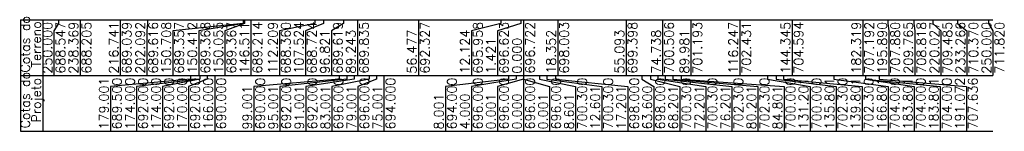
# Model space of a CAD drawing. Header units: inches. Extents: x 0 to 2148, y 0 to 1011.
# Tile 5 of 14: x 577 to 841, y 384 to 414. Entities that reach past the tile are written whole.
import ezdxf

# ---------------------------------------------------------------- set-up
doc = ezdxf.new("R2010")
doc.units = ezdxf.units.IN
doc.header["$MEASUREMENT"] = 0
doc.linetypes.add('CONTINUO', pattern=[0])
doc.layers.add('TG', color=7, linetype='CONTINUO')
doc.styles.add('SIMPLEX', font='simplex', dxfattribs={"height": 0.2})

msp = doc.modelspace()

# ---------------------------------------------------------------- linework, layer by layer
at = {"layer": 'TG', "color": 7, "linetype": 'CONTINUO', "flags": 128}
for points in [[(576.9318, 414.285), (838.27545, 414.285)], [(576.9318, 414.285), (576.9318, 399.285)], [(582.9318, 414.285), (582.9318, 399.285)], [(587.1161, 413.285), (585.9318, 411.285)], [(587.1161, 414.285), (587.1161, 413.285)], [(592.9318, 414.285), (592.9318, 399.285)], [(603.74555, 414.285), (603.74555, 399.285)], [(611.07025, 413.285), (610.86055, 411.285)], [(611.07025, 414.285), (611.07025, 413.285)], [(636.7622, 413.285), (617.86055, 411.285)], [(636.9102, 413.285), (624.86055, 411.285)], [(637.0886, 413.285), (631.86055, 411.285)], [(636.7622, 414.285), (636.7622, 413.285)], [(636.9102, 414.285), (636.9102, 413.285)], [(637.0886, 414.285), (637.0886, 413.285)], [(638.86055, 414.285), (638.86055, 399.285)], [(656.01145, 413.285), (646.49455, 411.285)], [(658.354, 413.285), (653.49455, 411.285)], [(656.01145, 414.285), (656.01145, 413.285)], [(658.354, 414.285), (658.354, 413.285)], [(663.7055, 413.285), (660.49455, 411.285)], [(663.7055, 414.285), (663.7055, 413.285)], [(667.49455, 414.285), (667.49455, 399.285)], [(683.8776, 414.285), (683.8776, 399.285)], [(706.0541, 413.285), (698.1161, 411.285)], [(711.40585, 413.285), (705.1161, 411.285)], [(706.0541, 414.285), (706.0541, 413.285)], [(711.40585, 414.285), (711.40585, 413.285)], [(712.1161, 414.285), (712.1161, 399.285)], [(721.29195, 414.285), (721.29195, 399.285)], [(739.6628, 414.285), (739.6628, 399.285)], [(749.485, 414.285), (749.485, 399.285)], [(757.10655, 414.285), (757.10655, 399.285)], [(770.23965, 414.285), (770.23965, 399.285)], [(784.28835, 414.285), (784.28835, 399.285)], [(803.27545, 414.285), (803.27545, 399.285)], [(810.06105, 414.285), (810.06105, 413.285)], [(810.06105, 413.285), (810.27545, 411.285)], [(816.9986, 414.285), (816.9986, 413.285)], [(816.9986, 413.285), (817.27545, 411.285)], [(822.1296, 414.285), (822.1296, 413.285)], [(822.1296, 413.285), (824.27545, 411.285)], [(828.7491, 414.285), (828.7491, 413.285)], [(828.7491, 413.285), (831.27545, 411.285)], [(837.1161, 414.285), (837.1161, 413.285)], [(837.1161, 413.285), (838.27545, 411.285)], [(585.9318, 411.285), (585.9318, 399.285)], [(610.86055, 411.285), (610.86055, 399.285)], [(617.86055, 411.285), (617.86055, 399.285)], [(624.86055, 411.285), (624.86055, 399.285)], [(631.86055, 411.285), (631.86055, 399.285)], [(646.49455, 411.285), (646.49455, 399.285)], [(653.49455, 411.285), (653.49455, 399.285)], [(660.49455, 411.285), (660.49455, 399.285)], [(698.1161, 411.285), (698.1161, 399.285)], [(705.1161, 411.285), (705.1161, 399.285)], [(810.27545, 411.285), (810.27545, 399.285)], [(817.27545, 411.285), (817.27545, 399.285)], [(824.27545, 411.285), (824.27545, 399.285)], [(831.27545, 411.285), (831.27545, 399.285)], [(838.27545, 411.285), (838.27545, 399.285)], [(576.9318, 399.285), (838.27545, 399.285)], [(576.9318, 399.285), (576.9318, 384.285)], [(582.9318, 399.285), (582.9318, 384.285)], [(622.6155, 398.285), (601.11585, 396.285)], [(625.11585, 398.285), (608.11585, 396.285)], [(625.11585, 398.285), (615.11585, 396.285)], [(627.11585, 398.285), (622.11585, 396.285)], [(622.6155, 399.285), (622.6155, 398.285)], [(625.11585, 399.285), (625.11585, 398.285)], [(625.11585, 399.285), (625.11585, 398.285)], [(627.11585, 399.285), (627.11585, 398.285)], [(629.11585, 399.285), (629.11585, 384.285)], [(662.61585, 398.285), (639.61585, 396.285)], [(664.61585, 398.285), (646.61585, 396.285)], [(666.61585, 398.285), (653.61585, 396.285)], [(670.61585, 398.285), (660.61585, 396.285)], [(662.61585, 399.285), (662.61585, 398.285)], [(664.61585, 399.285), (664.61585, 398.285)], [(666.61585, 399.285), (666.61585, 398.285)], [(672.61585, 398.285), (667.61585, 396.285)], [(670.61585, 399.285), (670.61585, 398.285)], [(672.61585, 399.285), (672.61585, 398.285)], [(674.61585, 399.285), (674.61585, 384.285)], [(708.11585, 398.285), (691.1161, 396.285)], [(710.11585, 398.285), (698.1161, 396.285)], [(712.11585, 398.285), (705.1161, 396.285)], [(708.11585, 399.285), (708.11585, 398.285)], [(710.11585, 399.285), (710.11585, 398.285)], [(712.11585, 399.285), (712.11585, 398.285)], [(712.1161, 399.285), (712.1161, 384.285)], [(712.11635, 399.285), (712.11635, 398.285)], [(712.11635, 398.285), (719.1161, 396.285)], [(716.41635, 399.285), (716.41635, 398.285)], [(716.41635, 398.285), (726.1161, 396.285)], [(718.41635, 399.285), (718.41635, 398.285)], [(718.41635, 398.285), (733.1161, 396.285)], [(720.71635, 399.285), (720.71635, 398.285)], [(720.71635, 398.285), (740.1161, 396.285)], [(743.91635, 399.285), (743.91635, 398.285)], [(743.91635, 398.285), (747.1161, 396.285)], [(746.21635, 399.285), (746.21635, 398.285)], [(746.21635, 398.285), (754.1161, 396.285)], [(748.21635, 399.285), (748.21635, 398.285)], [(748.21635, 398.285), (761.1161, 396.285)], [(750.21635, 399.285), (750.21635, 398.285)], [(750.21635, 398.285), (768.1161, 396.285)], [(752.21635, 399.285), (752.21635, 398.285)], [(752.21635, 398.285), (775.1161, 396.285)], [(754.51635, 399.285), (754.51635, 398.285)], [(754.51635, 398.285), (782.1161, 396.285)], [(777.71635, 399.285), (777.71635, 398.285)], [(777.71635, 398.285), (789.1161, 396.285)], [(780.01635, 399.285), (780.01635, 398.285)], [(780.01635, 398.285), (796.1161, 396.285)], [(782.01635, 399.285), (782.01635, 398.285)], [(782.01635, 398.285), (803.1161, 396.285)], [(795.51635, 399.285), (795.51635, 398.285)], [(795.51635, 398.285), (810.1161, 396.285)], [(804.01635, 399.285), (804.01635, 398.285)], [(804.01635, 399.285), (804.01635, 398.285)], [(804.01635, 398.285), (817.1161, 396.285)], [(804.01635, 398.285), (824.1161, 396.285)], [(807.65205, 399.285), (807.65205, 398.285)], [(807.65205, 398.285), (831.1161, 396.285)], [(601.11585, 396.285), (601.11585, 384.285)], [(608.11585, 396.285), (608.11585, 384.285)], [(615.11585, 396.285), (615.11585, 384.285)], [(622.11585, 396.285), (622.11585, 384.285)], [(639.61585, 396.285), (639.61585, 384.285)], [(646.61585, 396.285), (646.61585, 384.285)], [(653.61585, 396.285), (653.61585, 384.285)], [(660.61585, 396.285), (660.61585, 384.285)], [(667.61585, 396.285), (667.61585, 384.285)], [(691.1161, 396.285), (691.1161, 384.285)], [(698.1161, 396.285), (698.1161, 384.285)], [(705.1161, 396.285), (705.1161, 384.285)], [(719.1161, 396.285), (719.1161, 384.285)], [(726.1161, 396.285), (726.1161, 384.285)], [(733.1161, 396.285), (733.1161, 384.285)], [(740.1161, 396.285), (740.1161, 384.285)], [(747.1161, 396.285), (747.1161, 384.285)], [(754.1161, 396.285), (754.1161, 384.285)], [(761.1161, 396.285), (761.1161, 384.285)], [(768.1161, 396.285), (768.1161, 384.285)], [(775.1161, 396.285), (775.1161, 384.285)], [(782.1161, 396.285), (782.1161, 384.285)], [(789.1161, 396.285), (789.1161, 384.285)], [(796.1161, 396.285), (796.1161, 384.285)], [(803.1161, 396.285), (803.1161, 384.285)], [(810.1161, 396.285), (810.1161, 384.285)], [(817.1161, 396.285), (817.1161, 384.285)], [(824.1161, 396.285), (824.1161, 384.285)], [(831.1161, 396.285), (831.1161, 384.285)], [(576.9318, 384.285), (838.27545, 384.285)]]:
    msp.add_lwpolyline(points, dxfattribs=at)

# ---------------------------------------------------------------- texts
at = {"layer": 'TG', "color": 2, "style": 'SIMPLEX'}
for s, p in [('Cotas do', (579.4318, 400.05553)), ('Terreno', (582.4318, 401.43962)), ('250.000', (585.4318, 399.785)), ('688.547', (588.9318, 399.785)), ('238.369', (592.4318, 399.785)), ('688.205', (595.9318, 399.785)), ('216.741', (603.24555, 399.785)), ('689.039', (606.74555, 399.785)), ('202.092', (610.36055, 399.785)), ('689.616', (613.86055, 399.785)), ('150.708', (617.36055, 399.785)), ('689.357', (620.86055, 399.785)), ('150.412', (624.36055, 399.785)), ('689.368', (627.86055, 399.785)), ('150.055', (631.36055, 399.785)), ('689.367', (634.86055, 399.785)), ('146.511', (638.36055, 399.785)), ('689.214', (641.86055, 399.785)), ('112.209', (645.99455, 399.785)), ('688.360', (649.49455, 399.785)), ('107.524', (652.99455, 399.785)), ('688.724', (656.49455, 399.785)), ('689.619', (663.49455, 399.785)), ('689.835', (670.49455, 399.785)), ('692.327', (686.8776, 399.785)), ('695.958', (701.1161, 399.785)), ('696.623', (708.1161, 399.785)), ('696.722', (715.1161, 399.785)), ('698.003', (724.29195, 399.785)), ('699.398', (742.6628, 399.785)), ('700.506', (752.485, 399.785)), ('701.193', (760.10655, 399.785)), ('116.247', (769.73965, 399.785)), ('702.431', (773.23965, 399.785)), ('144.345', (783.78835, 399.785)), ('704.594', (787.28835, 399.785)), ('182.319', (802.77545, 399.785)), ('707.192', (806.27545, 399.785)), ('195.890', (809.77545, 399.785)), ('707.880', (813.27545, 399.785)), ('209.765', (816.77545, 399.785)), ('708.818', (820.27545, 399.785)), ('220.027', (823.77545, 399.785)), ('709.485', (827.27545, 399.785)), ('233.266', (830.77545, 399.785)), ('710.370', (834.27545, 399.785)), ('250.000', (837.77545, 399.785)), ('711.820', (841.27545, 399.785)), ('96.821', (659.99455, 399.785)), ('89.243', (666.99455, 399.785)), ('56.477', (683.3776, 399.785)), ('12.124', (697.6161, 399.785)), ('1.421', (704.6161, 399.785)), ('0.000', (711.6161, 399.785)), ('18.352', (720.79195, 399.785)), ('55.093', (739.1628, 399.785)), ('74.738', (748.985, 399.785)), ('89.981', (756.60655, 399.785)), ('Cotas do', (579.4318, 385.05553)), ('Projeto', (582.4318, 386.63053)), ('689.500', (604.11585, 384.785)), ('174.000', (607.61585, 384.785)), ('692.000', (611.11585, 384.785)), ('174.000', (614.61585, 384.785)), ('692.000', (618.11585, 384.785)), ('170.000', (621.61585, 384.785)), ('692.000', (625.11585, 384.785)), ('166.000', (628.61585, 384.785)), ('690.000', (632.11585, 384.785)), ('690.000', (642.61585, 384.785)), ('692.000', (649.61585, 384.785)), ('692.000', (656.61585, 384.785)), ('696.000', (663.61585, 384.785)), ('696.000', (670.61585, 384.785)), ('694.000', (677.61585, 384.785)), ('694.000', (694.1161, 384.785)), ('696.000', (701.1161, 384.785)), ('696.000', (708.1161, 384.785)), ('696.000', (715.1161, 384.785)), ('696.000', (722.1161, 384.785)), ('700.300', (729.1161, 384.785)), ('700.300', (736.1161, 384.785)), ('698.000', (743.1161, 384.785)), ('698.000', (750.1161, 384.785)), ('700.300', (757.1161, 384.785)), ('700.300', (764.1161, 384.785)), ('702.300', (771.1161, 384.785)), ('702.300', (778.1161, 384.785)), ('700.000', (785.1161, 384.785)), ('700.000', (792.1161, 384.785)), ('702.300', (799.1161, 384.785)), ('702.300', (806.1161, 384.785)), ('704.000', (813.1161, 384.785)), ('704.000', (820.1161, 384.785)), ('704.000', (827.1161, 384.785)), ('191.072', (830.6161, 384.785)), ('707.636', (834.1161, 384.785)), ('179.001', (600.61585, 384.785)), ('99.001', (639.11585, 384.785)), ('95.001', (646.11585, 384.785)), ('91.001', (653.11585, 384.785)), ('83.001', (660.11585, 384.785)), ('79.001', (667.11585, 384.785)), ('75.001', (674.11585, 384.785)), ('12.601', (732.6161, 384.785)), ('17.201', (739.6161, 384.785)), ('63.600', (746.6161, 384.785)), ('68.201', (753.6161, 384.785)), ('72.201', (760.6161, 384.785)), ('76.201', (767.6161, 384.785)), ('80.201', (774.6161, 384.785)), ('84.801', (781.6161, 384.785)), ('131.201', (788.6161, 384.785)), ('135.801', (795.6161, 384.785)), ('139.801', (802.6161, 384.785)), ('166.801', (809.6161, 384.785)), ('183.801', (816.6161, 384.785)), ('183.801', (823.6161, 384.785)), ('8.001', (690.6161, 384.785)), ('4.000', (697.6161, 384.785)), ('0.001', (704.6161, 384.785)), ('0.000', (711.6161, 384.785)), ('0.001', (718.6161, 384.785)), ('8.601', (725.6161, 384.785))]:
    msp.add_text(s, height=2.5, rotation=90, dxfattribs=at).set_placement(p)

doc.saveas('drawing.dxf')
